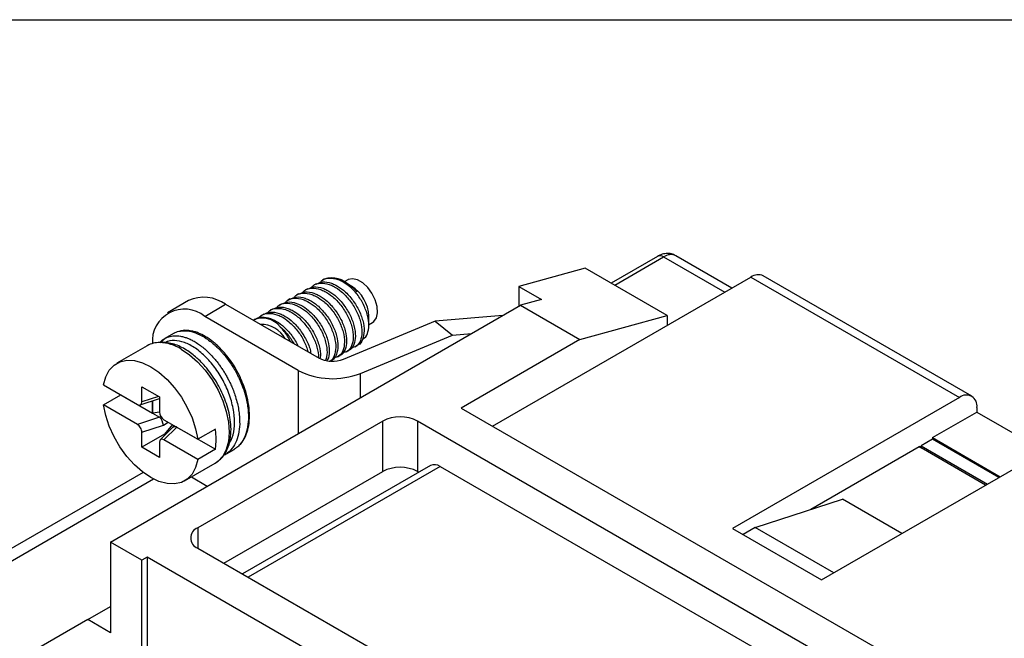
# Model space of a CAD drawing. Header units: millimetres. Extents: x 6 to 273, y 6 to 210.
# Tile 12 of 16: x 176 to 216, y 184 to 210. Entities that reach past the tile are written whole.
import ezdxf

# ---------------------------------------------------------------- set-up
doc = ezdxf.new("R2010")
doc.units = ezdxf.units.MM
doc.linetypes.add('SLD-Solid', pattern=[0])
doc.layers.add('TEXT', color=140, linetype='SLD-Solid', lineweight=25)

msp = doc.modelspace()

# ---------------------------------------------------------------- linework, layer by layer
for p, q in [((201.573, 199.961), (199.697, 198.878)), ((199.843, 198.794), (201.823, 199.937)), ((201.823, 199.937), (204.298, 198.508)), ((204.591, 198.677), (202.323, 199.986)), ((198.641, 199.488), (195.954, 198.743)), ((201.965, 197.569), (198.641, 199.488)), ((194.894, 193.079), (205.359, 199.121)), ((205.359, 199.121), (213.809, 194.242)), ((214.309, 194.292), (205.859, 199.17)), ((187.741, 198.846), (187.653, 198.795)), ((188.067, 199.034), (188.006, 198.999)), ((188.987, 198.861), (188.817, 198.959)), ((189.024, 199.009), (188.877, 198.925)), ((189.17, 198.755), (189.03, 198.836)), ((195.954, 198.743), (196.873, 198.213)), ((195.954, 198.743), (195.954, 197.937)), ((187.034, 198.438), (186.946, 198.387)), ((187.388, 198.642), (187.299, 198.591)), ((179.408, 188.385), (196.025, 197.978)), ((182.575, 198.167), (181.726, 197.677)), ((183.226, 197.529), (184.075, 198.019)), ((184.075, 198.019), (187.867, 195.829)), ((186.327, 198.029), (186.239, 197.979)), ((186.68, 198.234), (186.592, 198.183)), ((196.873, 198.213), (196.025, 197.978)), ((196.025, 197.978), (198.429, 196.59)), ((187.019, 195.339), (183.226, 197.529)), ((185.62, 197.621), (185.532, 197.57)), ((185.973, 197.825), (185.885, 197.774)), ((189.877, 197.181), (189.877, 197.531)), ((195.31, 197.565), (192.569, 197.329)), ((198.429, 196.59), (201.965, 197.569)), ((201.965, 197.569), (201.965, 197.161)), ((185.266, 197.417), (185.238, 197.401)), ((192.569, 197.329), (188.835, 195.783)), ((189.862, 197.183), (190.024, 197.277)), ((192.569, 197.329), (193.268, 196.766)), ((181.958, 196.835), (181.605, 196.631)), ((189.534, 195.22), (193.268, 196.766)), ((193.268, 196.766), (194.041, 196.832)), ((180.901, 196.341), (179.664, 195.626)), ((181.605, 196.631), (181.459, 196.484)), ((189.33, 196.299), (189.418, 196.35)), ((198.429, 196.59), (193.621, 193.814)), ((188.622, 195.891), (188.711, 195.942)), ((188.976, 196.095), (189.064, 196.146)), ((187.019, 195.339), (187.019, 192.779)), ((189.534, 194.23), (189.534, 195.22)), ((179.126, 194.757), (180.502, 193.963)), ((179.126, 193.94), (179.833, 194.348)), ((179.833, 194.348), (181.109, 193.612)), ((180.685, 194.673), (181.392, 194.265)), ((180.685, 194.061), (180.685, 194.673)), ((180.502, 193.146), (179.126, 193.94)), ((180.618, 193.942), (181.392, 194.2)), ((181.357, 194.285), (180.685, 194.061)), ((181.109, 193.612), (181.109, 194.106)), ((181.128, 193.622), (181.128, 194.112)), ((181.392, 194.265), (181.392, 193.653)), ((213.809, 194.242), (204.616, 188.936)), ((181.109, 193.612), (181.128, 193.622)), ((181.109, 193.612), (181.398, 193.445)), ((181.128, 193.622), (181.392, 193.663)), ((193.621, 193.814), (250.614, 160.913)), ((212.72, 192.614), (214.516, 193.65)), ((214.516, 193.834), (214.516, 193.65)), ((214.516, 193.65), (217.256, 192.069)), ((181.398, 193.445), (180.502, 193.146)), ((180.685, 192.836), (181.553, 193.126)), ((181.455, 193.463), (181.409, 193.437)), ((181.553, 193.126), (181.752, 193.241)), ((181.575, 193.343), (182.951, 192.549)), ((181.916, 193.146), (181.6, 192.752)), ((181.981, 193.109), (181.918, 193.018)), ((190.439, 193.283), (182.943, 188.956)), ((190.439, 191.242), (190.439, 193.283)), ((208.576, 183.629), (191.853, 193.283)), ((191.853, 193.283), (191.853, 191.242)), ((180.685, 192.224), (180.685, 192.836)), ((181.6, 192.752), (180.685, 192.224)), ((181.924, 193.025), (181.426, 192.526)), ((181.575, 192.526), (182.093, 193.044)), ((181.6, 192.752), (181.632, 192.733)), ((182.079, 193.05), (182.08, 193.051)), ((182.093, 193.044), (182.382, 192.877)), ((182.382, 192.877), (183.658, 192.141)), ((182.382, 192.877), (182.382, 192.877)), ((183.658, 192.957), (182.951, 192.549)), ((181.392, 192.428), (181.392, 191.816)), ((182.951, 191.732), (181.575, 192.526)), ((212.72, 192.552), (212.253, 192.283)), ((212.72, 192.614), (212.72, 192.552)), ((212.72, 192.614), (215.46, 191.032)), ((215.407, 191.001), (212.72, 192.552)), ((181.392, 191.816), (180.685, 192.224)), ((183.658, 192.141), (182.951, 191.732)), ((184.042, 191.919), (184.396, 192.123)), ((212.182, 192.242), (207.786, 189.704)), ((208.222, 186.854), (217.415, 192.161)), ((212.182, 192.242), (212.253, 192.201)), ((212.253, 192.283), (212.253, 192.201)), ((212.253, 192.283), (214.94, 190.732)), ((214.869, 190.691), (212.253, 192.201)), ((182.413, 190.863), (183.651, 191.577)), ((183.686, 191.599), (183.651, 191.577)), ((180.73, 191.205), (171.375, 185.805)), ((184.004, 187.528), (190.439, 191.242)), ((192.372, 191.486), (184.76, 187.091)), ((192.772, 191.446), (184.994, 186.956)), ((191.853, 191.242), (191.901, 191.214)), ((192.772, 191.446), (207.657, 182.854)), ((172.125, 185.73), (181.148, 190.939)), ((182.688, 191.021), (183.331, 190.65)), ((205.535, 188.977), (209.071, 190.119)), ((211.475, 188.732), (209.071, 190.119)), ((182.943, 188.956), (182.943, 188.14)), ((204.616, 188.936), (208.222, 186.854)), ((205.535, 188.977), (205.041, 188.691)), ((208.717, 187.14), (205.535, 188.977)), ((180.681, 187.65), (179.408, 188.385)), ((179.408, 188.385), (179.408, 184.71)), ((182.943, 188.14), (199.666, 178.486)), ((180.893, 187.773), (180.681, 187.65)), ((180.681, 182.424), (180.681, 187.65)), ((240.148, 153.565), (180.893, 187.773)), ((180.893, 187.773), (180.893, 182.383)), ((178.489, 185.241), (179.408, 185.772)), ((178.489, 185.241), (175.731, 183.649)), ((179.408, 184.71), (178.489, 185.241))]:
    msp.add_line(p, q)
at = {"flags": 128}
for points in [[(190.024, 197.277), (190.077, 197.315), (190.182, 197.465), (190.229, 197.675), (190.213, 197.927), (190.136, 198.198), (190.005, 198.464), (189.831, 198.702), (189.629, 198.89), (189.418, 199.011), (189.217, 199.056), (189.043, 199.019), (189.024, 199.009)], [(182.276, 196.204), (182.614, 195.975), (182.941, 195.685), (183.248, 195.342), (183.526, 194.957), (183.766, 194.542), (183.96, 194.109), (184.103, 193.672), (184.191, 193.243), (184.22, 192.836), (184.191, 192.463), (184.103, 192.136), (183.96, 191.864), (183.766, 191.656), (183.686, 191.599)], [(179.126, 194.757), (179.216, 195.08), (179.361, 195.348), (179.555, 195.553), (179.795, 195.689), (180.071, 195.751), (180.377, 195.738), (180.703, 195.65), (181.038, 195.49), (181.374, 195.263), (181.7, 194.974), (182.005, 194.634), (182.282, 194.253), (182.522, 193.841), (182.716, 193.411), (182.861, 192.976), (182.951, 192.549)], [(182.951, 191.732), (182.861, 191.409), (182.716, 191.141), (182.522, 190.936), (182.282, 190.8), (182.005, 190.738), (181.7, 190.751), (181.374, 190.839), (181.038, 190.999), (180.703, 191.227), (180.377, 191.515), (180.071, 191.855), (179.795, 192.236), (179.555, 192.648), (179.361, 193.078), (179.216, 193.513), (179.126, 193.94)]]:
    msp.add_lwpolyline(points, dxfattribs=at)
for centre, radius, start, end in [((201.677, 199.732), 0.251, 54.3824, 114.3071), ((202.116, 199.528), 0.503, 65.6929, 125.6176), ((188.386, 198.16), 0.93, 38.5496, 110.0461), ((205.652, 198.712), 0.503, 65.6929, 125.6176), ((188.375, 197.48), 1.503, 1.9406, 58.054), ((183.196, 196.794), 1.507, 54.3411, 114.3485), ((182.405, 196.519), 1.302, 50.8759, 184.7645), ((185.572, 196.552), 0.903, 37.9113, 114.7254), ((185.497, 196.063), 1.143, 29.2656, 90.7398), ((181.393, 195.464), 1.005, 89.3879, 119.3293), ((181.351, 194.727), 1.743, 57.9438, 88.2415), ((188.408, 198.053), 3.049, 242.9024, 291.6824), ((214.085, 193.904), 0.437, 350.786, 129.2033), ((191.146, 191.919), 1.537, 62.6097, 117.3903), ((181.108, 192.549), 2.582, 350.9031, 9.0969), ((212.21, 192.208), 0.0437, 350.786, 129.2033), ((192.538, 191.119), 0.402, 54.3824, 114.3071), ((191.146, 189.877), 1.537, 62.6097, 117.3903), ((183.098, 188.548), 0.437, 110.7834, 249.2166)]:
    msp.add_arc(centre, radius, start, end)
for centre, major_axis, ratio, start_param, end_param in [((180.502, 194.167), (-0.134, 0.217), 0.576692, 2.321653, 3.892449), ((181.575, 193.547), (-0.134, 0.217), 0.576692, 0.750857, 2.321653), ((180.502, 192.942), (-0.134, 0.217), 0.576692, 3.892449, 5.463246), ((180.562, 192.962), (0.852, 0.468), 0.187136, 0.045901, 0.112939), ((181.428, 193.251), (-0.103, 0.229), 0.33175, 3.994164, 5.497923), ((182.11, 192.857), (0.192, -0.161), 0.63081, 2.198824, 3.087026), ((181.61, 192.357), (0.487, 0.684), 0.250493, 0.0239, 0.090938), ((181.575, 192.322), (-0.134, 0.217), 0.576692, 5.463246, 7.034042)]:
    msp.add_ellipse(centre, major_axis=major_axis, ratio=ratio, start_param=start_param, end_param=end_param)
for points, knots in [([(202.321, 199.978), (202.278, 200.003), (202.172, 200.064), (201.975, 200.085), (201.763, 200.056), (201.636, 199.992), (201.574, 199.961)], [0, 0, 0, 0, 0.189029, 0.459307, 0.736873, 1, 1, 1, 1]), ([(187.893, 198.887), (187.918, 198.919), (188.009, 199.038), (188.264, 199.099), (188.558, 199.059), (188.848, 198.936), (189.009, 198.817), (189.113, 198.74)], [0, 0, 0, 0, 0.0985456, 0.3715487, 0.6444121, 0.7708578, 1, 1, 1, 1]), ([(187.392, 198.633), (187.474, 198.671), (187.652, 198.753), (187.94, 198.701), (188.228, 198.578), (188.519, 198.383), (188.844, 198.04), (189.12, 197.605), (189.295, 197.149), (189.353, 196.716), (189.282, 196.379), (189.173, 196.185), (189.072, 196.158), (189.06, 196.155)], [0, 0, 0, 0, 0.092884, 0.200359, 0.250163, 0.340368, 0.447891, 0.555366, 0.662863, 0.770391, 0.877867, 0.985354, 1, 1, 1, 1]), ([(187.54, 198.683), (187.564, 198.715), (187.655, 198.834), (187.91, 198.894), (188.204, 198.856), (188.494, 198.73), (188.784, 198.536), (189.11, 198.193), (189.385, 197.758), (189.561, 197.301), (189.617, 196.871), (189.551, 196.526), (189.397, 196.304), (189.236, 196.273), (189.168, 196.26)], [0, 0, 0, 0, 0.034729, 0.130938, 0.227098, 0.271659, 0.352368, 0.448571, 0.544731, 0.640911, 0.737118, 0.833279, 0.929451, 1, 1, 1, 1]), ([(187.745, 198.837), (187.828, 198.875), (188.006, 198.957), (188.294, 198.905), (188.582, 198.782), (188.872, 198.587), (189.198, 198.244), (189.473, 197.809), (189.649, 197.353), (189.706, 196.92), (189.635, 196.583), (189.527, 196.39), (189.425, 196.362), (189.413, 196.359)], [0, 0, 0, 0, 0.092884, 0.200359, 0.250163, 0.340368, 0.447891, 0.555366, 0.662863, 0.770391, 0.877867, 0.985354, 1, 1, 1, 1]), ([(189.625, 196.61), (189.653, 196.623), (189.76, 196.673), (189.858, 196.895), (189.894, 197.248), (189.811, 197.675), (189.62, 198.117), (189.371, 198.486), (189.186, 198.668), (189.113, 198.74)], [0, 0, 0, 0, 0.058399, 0.22182, 0.385232, 0.549793, 0.719332, 0.888871, 1, 1, 1, 1]), ([(186.685, 198.225), (186.767, 198.263), (186.945, 198.345), (187.233, 198.293), (187.521, 198.17), (187.812, 197.974), (188.137, 197.632), (188.413, 197.197), (188.588, 196.74), (188.646, 196.308), (188.575, 195.97), (188.466, 195.777), (188.365, 195.75), (188.353, 195.746)], [0, 0, 0, 0, 0.092884, 0.200359, 0.250163, 0.340368, 0.447891, 0.555366, 0.662863, 0.770391, 0.877867, 0.985354, 1, 1, 1, 1]), ([(186.833, 198.275), (186.857, 198.306), (186.948, 198.426), (187.203, 198.486), (187.497, 198.448), (187.787, 198.322), (188.077, 198.128), (188.403, 197.785), (188.678, 197.35), (188.854, 196.893), (188.91, 196.463), (188.844, 196.118), (188.69, 195.896), (188.529, 195.865), (188.461, 195.852)], [0, 0, 0, 0, 0.0347286, 0.130938, 0.2270982, 0.2716591, 0.3523677, 0.4485706, 0.5447312, 0.6409107, 0.7371184, 0.8332794, 0.929451, 1, 1, 1, 1]), ([(187.038, 198.429), (187.121, 198.467), (187.299, 198.549), (187.587, 198.497), (187.875, 198.374), (188.165, 198.179), (188.491, 197.836), (188.766, 197.401), (188.942, 196.945), (188.999, 196.512), (188.928, 196.175), (188.82, 195.981), (188.718, 195.954), (188.706, 195.951)], [0, 0, 0, 0, 0.092884, 0.200359, 0.250163, 0.340368, 0.447891, 0.555366, 0.662863, 0.770391, 0.877867, 0.985354, 1, 1, 1, 1]), ([(187.186, 198.479), (187.21, 198.511), (187.302, 198.63), (187.557, 198.69), (187.851, 198.652), (188.14, 198.526), (188.43, 198.332), (188.756, 197.989), (189.031, 197.554), (189.208, 197.097), (189.264, 196.667), (189.197, 196.322), (189.043, 196.1), (188.883, 196.069), (188.815, 196.056)], [0, 0, 0, 0, 0.034729, 0.130938, 0.227098, 0.271659, 0.352368, 0.448571, 0.544731, 0.640911, 0.737118, 0.833279, 0.929451, 1, 1, 1, 1]), ([(185.978, 197.816), (186.06, 197.855), (186.238, 197.937), (186.526, 197.885), (186.814, 197.761), (187.105, 197.566), (187.43, 197.224), (187.707, 196.787), (187.875, 196.337), (187.938, 196.005), (187.91, 195.872), (187.905, 195.85)], [0, 0, 0, 0, 0.117446, 0.253341, 0.316315, 0.430374, 0.566329, 0.702225, 0.838147, 0.97411, 1, 1, 1, 1]), ([(186.126, 197.867), (186.15, 197.898), (186.241, 198.018), (186.496, 198.078), (186.79, 198.039), (187.08, 197.914), (187.37, 197.72), (187.696, 197.377), (187.971, 196.942), (188.146, 196.486), (188.207, 196.054), (188.15, 195.841), (188.121, 195.736)], [0, 0, 0, 0, 0.041818, 0.157668, 0.273459, 0.327116, 0.424301, 0.540143, 0.655934, 0.771748, 0.887596, 1, 1, 1, 1]), ([(186.331, 198.02), (186.414, 198.059), (186.592, 198.141), (186.879, 198.089), (187.167, 197.966), (187.458, 197.77), (187.784, 197.428), (188.059, 196.993), (188.237, 196.534), (188.285, 196.113), (188.257, 195.831), (188.183, 195.744), (188.17, 195.729)], [0, 0, 0, 0, 0.103082, 0.222356, 0.277628, 0.377737, 0.497065, 0.61634, 0.735638, 0.854972, 0.974247, 1, 1, 1, 1]), ([(186.479, 198.071), (186.503, 198.102), (186.595, 198.222), (186.85, 198.282), (187.144, 198.244), (187.433, 198.118), (187.723, 197.924), (188.049, 197.581), (188.324, 197.146), (188.5, 196.69), (188.558, 196.257), (188.487, 195.92), (188.378, 195.726), (188.277, 195.699), (188.264, 195.696)], [0, 0, 0, 0, 0.036845, 0.138918, 0.240939, 0.288216, 0.373843, 0.475909, 0.57793, 0.679972, 0.782043, 0.884065, 0.986097, 1, 1, 1, 1]), ([(185.277, 197.399), (185.312, 197.425), (185.432, 197.514), (185.708, 197.506), (186.05, 197.392), (186.399, 197.158), (186.716, 196.815), (186.932, 196.511), (186.994, 196.346), (187, 196.33)], [0, 0, 0, 0, 0.078629, 0.268434, 0.441259, 0.60052, 0.790356, 0.980108, 1, 1, 1, 1]), ([(185.43, 197.472), (185.451, 197.498), (185.539, 197.612), (185.789, 197.669), (186.083, 197.631), (186.372, 197.506), (186.663, 197.311), (186.987, 196.969), (187.268, 196.535), (187.367, 196.237), (187.417, 196.089)], [0, 0, 0, 0, 0.046617, 0.198359, 0.350024, 0.420306, 0.5476, 0.699332, 0.850998, 1, 1, 1, 1]), ([(185.624, 197.612), (185.707, 197.65), (185.885, 197.733), (186.172, 197.68), (186.46, 197.557), (186.751, 197.362), (187.078, 197.019), (187.346, 196.587), (187.499, 196.236), (187.518, 196.063), (187.522, 196.029)], [0, 0, 0, 0, 0.134747, 0.290661, 0.362913, 0.493774, 0.649757, 0.805672, 0.961618, 1, 1, 1, 1]), ([(185.772, 197.662), (185.796, 197.694), (185.888, 197.814), (186.143, 197.874), (186.437, 197.835), (186.726, 197.71), (187.016, 197.515), (187.341, 197.173), (187.619, 196.736), (187.785, 196.288), (187.85, 195.974), (187.828, 195.857), (187.827, 195.853)], [0, 0, 0, 0, 0.046898, 0.176821, 0.306677, 0.366852, 0.475842, 0.605756, 0.735613, 0.865495, 0.995415, 1, 1, 1, 1]), ([(186.698, 196.504), (186.671, 196.564), (186.581, 196.765), (186.421, 196.962), (186.302, 197.088), (186.285, 197.107)], [0, 0, 0, 0, 0.265169, 0.89046, 1, 1, 1, 1]), ([(186.285, 197.107), (186.385, 197.015), (186.596, 196.819), (186.755, 196.56), (186.839, 196.423)], [0, 0, 0, 0, 0.471643, 1, 1, 1, 1]), ([(181.61, 196.623), (181.629, 196.638), (181.678, 196.676), (181.773, 196.705), (181.882, 196.733), (181.998, 196.744), (182.119, 196.743), (182.231, 196.73), (182.348, 196.706), (182.465, 196.671), (182.606, 196.616), (182.76, 196.541), (182.987, 196.405), (183.276, 196.182), (183.532, 195.921), (183.705, 195.714), (183.805, 195.584), (183.901, 195.449), (183.994, 195.309), (184.081, 195.165), (184.137, 195.064), (184.177, 194.989), (184.221, 194.904), (184.289, 194.762), (184.374, 194.563), (184.459, 194.331), (184.561, 193.986), (184.639, 193.58), (184.643, 193.292), (184.645, 193.163)], [0, 0, 0, 0, 0.021642, 0.053635, 0.085626, 0.117615, 0.149603, 0.18159, 0.202518, 0.236946, 0.267403, 0.303858, 0.346311, 0.427446, 0.508578, 0.535657, 0.562737, 0.589816, 0.616895, 0.643973, 0.671052, 0.672696, 0.684627, 0.716855, 0.748705, 0.78884, 0.837258, 0.927188, 1, 1, 1, 1]), ([(181.959, 196.834), (181.972, 196.842), (181.993, 196.855), (182.049, 196.881), (182.128, 196.912), (182.24, 196.937), (182.358, 196.949), (182.481, 196.947), (182.672, 196.922), (182.94, 196.84), (183.239, 196.677), (183.478, 196.503), (183.646, 196.36), (183.778, 196.233), (183.88, 196.125), (183.991, 196.001), (184.118, 195.845), (184.261, 195.647), (184.395, 195.439), (184.485, 195.28), (184.543, 195.17), (184.593, 195.07), (184.677, 194.892), (184.789, 194.611), (184.884, 194.301), (184.949, 194.007), (184.983, 193.766), (185, 193.554), (184.999, 193.427), (184.998, 193.367)], [0, 0, 0, 0, 0.013085, 0.021695, 0.054154, 0.086614, 0.119075, 0.151536, 0.183998, 0.265051, 0.346106, 0.394143, 0.43431, 0.466603, 0.491022, 0.511324, 0.55123, 0.591137, 0.631045, 0.670954, 0.678918, 0.690542, 0.724768, 0.773623, 0.837092, 0.884261, 0.927135, 0.965715, 1, 1, 1, 1]), ([(184.683, 195.014), (184.667, 195.053), (184.538, 195.362), (184.261, 195.778), (183.885, 196.217), (183.573, 196.503), (183.263, 196.717), (183.01, 196.842), (182.785, 196.92), (182.554, 196.961), (182.359, 196.976), (182.263, 196.94), (182.251, 196.936)], [0, 0, 0, 0, 0.032484, 0.26014, 0.377321, 0.500798, 0.6203, 0.723298, 0.782398, 0.869465, 0.98363, 1, 1, 1, 1]), ([(181.403, 196.454), (181.414, 196.471), (181.467, 196.55), (181.547, 196.591), (181.61, 196.623)], [0, 0, 0, 0, 0.210857, 1, 1, 1, 1]), ([(183.651, 191.577), (183.769, 191.665), (183.994, 191.833), (184.192, 192.22), (184.287, 192.631), (184.301, 193.039), (184.258, 193.43), (184.145, 193.926), (183.911, 194.533), (183.57, 195.102), (183.23, 195.531), (182.893, 195.872), (182.468, 196.192), (181.964, 196.443), (181.629, 196.47), (181.453, 196.485)], [0, 0, 0, 0, 0.0868708, 0.1661162, 0.2376642, 0.3016853, 0.3586773, 0.4128755, 0.5172572, 0.616889, 0.6711247, 0.736619, 0.8136394, 0.902439, 1, 1, 1, 1]), ([(184.211, 192.369), (184.259, 192.448), (184.38, 192.647), (184.446, 193.089), (184.422, 193.648), (184.278, 194.257), (184.027, 194.86), (183.69, 195.412), (183.291, 195.887), (182.852, 196.256), (182.406, 196.492), (181.997, 196.561), (181.728, 196.543), (181.63, 196.464), (181.622, 196.458)], [0, 0, 0, 0, 0.060308, 0.152199, 0.24409, 0.339165, 0.434241, 0.526132, 0.618023, 0.713099, 0.808175, 0.900066, 0.991956, 1, 1, 1, 1]), ([(188.835, 195.783), (188.692, 195.724), (188.512, 195.695), (188.161, 195.712), (187.992, 195.757), (187.867, 195.829)], [0, 0, 0, 0, 0.5, 0.5, 1, 1, 1, 1]), ([(184.559, 192.244), (184.572, 192.254), (184.642, 192.304), (184.762, 192.454), (184.904, 192.696), (185.005, 193.021), (185.052, 193.396), (185.036, 193.819), (184.957, 194.261), (184.839, 194.666), (184.729, 194.913), (184.683, 195.014)], [0, 0, 0, 0, 0.020549, 0.110326, 0.236639, 0.358373, 0.49466, 0.631503, 0.769344, 0.904785, 1, 1, 1, 1]), ([(184.645, 193.163), (184.633, 193.021), (184.611, 192.744), (184.487, 192.392), (184.328, 192.149), (184.184, 192.014), (184.105, 191.957), (184.066, 191.933), (184.05, 191.923), (184.042, 191.919)], [0, 0, 0, 0, 0.25319, 0.49413, 0.748923, 0.891771, 0.954651, 0.979356, 1, 1, 1, 1]), ([(184.998, 193.367), (184.987, 193.225), (184.965, 192.948), (184.872, 192.687), (184.785, 192.518), (184.709, 192.399), (184.603, 192.275), (184.493, 192.184), (184.424, 192.139), (184.398, 192.124), (184.396, 192.123)], [0, 0, 0, 0, 0.25311, 0.493962, 0.557121, 0.659494, 0.803862, 0.928293, 0.994781, 1, 1, 1, 1])]:
    msp.add_open_spline(points, degree=3, knots=knots)
for points in [[(189.405, 198.526), (189.277, 198.662), (189.135, 198.776), (188.986, 198.862)], [(189.405, 198.526), (189.288, 198.655), (189.161, 198.761), (189.03, 198.836)]]:
    msp.add_open_spline(points, degree=3)
at = {"layer": 'TEXT'}
msp.add_line((6.35, 209.55), (273.05, 209.55), dxfattribs=at)

doc.saveas('drawing.dxf')
